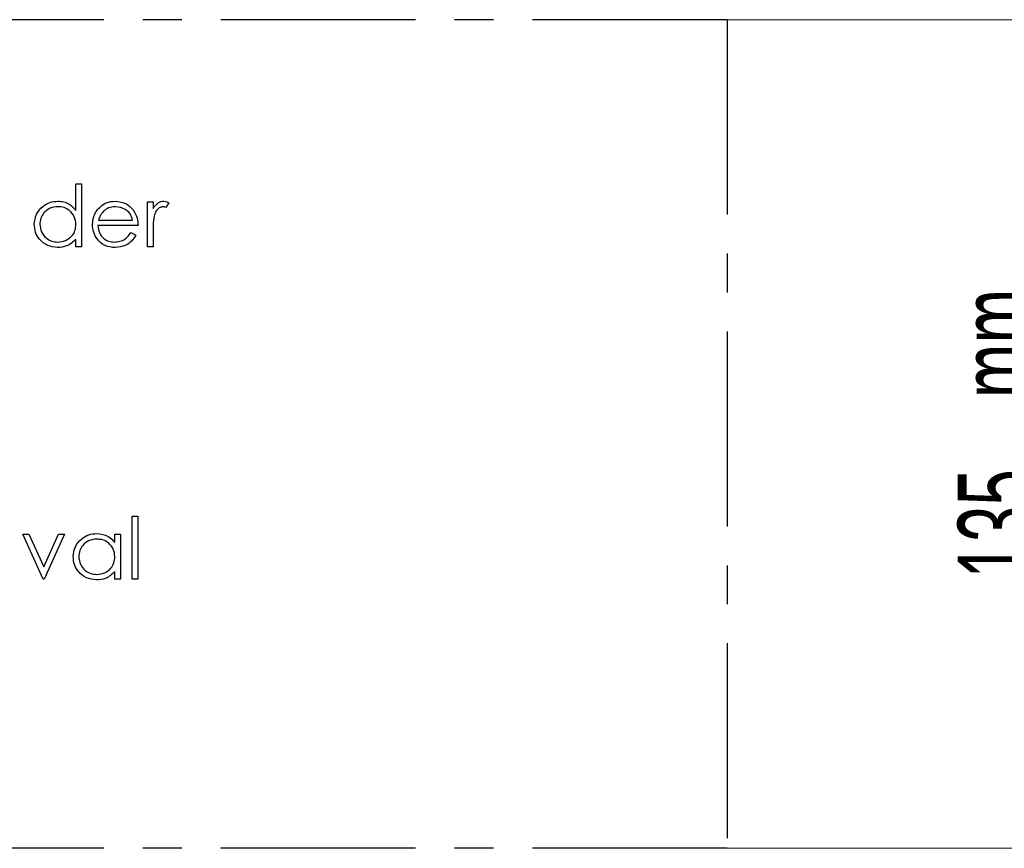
# Model space of a CAD drawing. Header units: millimetres. Extents: x 0 to 2100, y 0 to 1485.
# Tile 9 of 43: x 1483 to 1644, y 373 to 508. Entities that reach past the tile are written whole.
import ezdxf

# ---------------------------------------------------------------- set-up
doc = ezdxf.new("R2010")
doc.units = ezdxf.units.MM
doc.header["$LTSCALE"] = 5
doc.linetypes.add('CENTER', pattern=[10.16, 6.35, -1.27, 1.27, -1.27])
doc.styles.add('SLDTEXTSTYLE0', font='TXT', dxfattribs={"width": 0.605})
doc.dimstyles.new('SLDDIMSTYLE1', dxfattribs={"dimtxt": 12.841593, "dimasz": 16.5, "dimexe": 0, "dimexo": 0.0625, "dimgap": 3.210398, "dimtad": 1, "dimrnd": 1e-09, "dimzin": 12, "dimdsep": 46, "dimtxsty": 'SLDTEXTSTYLE0', "dimsah": 1, "dimcen": 0.09, "dimadec": 0, "dimazin": 3, "dimtfac": 1, "dimtofl": 0, "dimtmove": 0, "dimatfit": 3, "dimfxl": 1, "dimfrac": 2, "dimtolj": 1, "dimtzin": 12, "dimarcsym": 0})

# ---------------------------------------------------------------- blocks, each defined once
blk = doc.blocks.new('_D_11')
at = {"color": 7, "linetype": 'Continuous', "lineweight": 0}
for p, q in [((1598.53, 508.05), (1677.88, 508.05)), ((1672.88, 508.05), (1672.88, 373.05)), ((1598.53, 373.05), (1677.88, 373.05))]:
    blk.add_line(p, q, dxfattribs=at)
at = {"color": 7, "linetype": 'Continuous', "lineweight": 18}
for points in [[(1672.88, 508.05), (1670.38, 491.55), (1675.38, 491.55)], [(1672.88, 373.05), (1675.38, 389.55), (1670.38, 389.55)]]:
    blk.add_solid(points, dxfattribs=at)
at = {"color": 7, "linetype": 'Continuous', "lineweight": 18, "char_height": 13.229, "attachment_point": 1, "rotation": 90, "style": 'SLDTEXTSTYLE0'}
for s, insert in [('mm', (1636.1, 446.38)), ('[5,3in]', (1655.82, 422.37)), ('135', (1636.1, 416.98))]:
    blk.add_mtext(s, dxfattribs=dict(at, insert=insert))

msp = doc.modelspace()

# ---------------------------------------------------------------- linework, layer by layer
at = {"color": 7, "linetype": 'CENTER', "lineweight": 25}
for p, q in [((1598.532, 508.052), (1248.532, 508.052)), ((1598.532, 508.052), (1598.532, 373.052)), ((1598.532, 373.052), (1248.532, 373.052))]:
    msp.add_line(p, q, dxfattribs=at)
at = {"color": 7, "linetype": 'Continuous', "lineweight": 25}
for p, q in [((1492.39, 476.945), (1492.39, 481.308)), ((1492.39, 481.308), (1493.288, 481.308)), ((1493.288, 481.308), (1493.288, 471.052)), ((1504.057, 478.36), (1504.954, 478.36)), ((1504.057, 471.052), (1504.057, 478.36)), ((1504.954, 478.36), (1504.954, 477.284)), ((1507.518, 478.237), (1507.026, 477.46)), ((1496.074, 475.411), (1501.621, 475.411)), ((1502.518, 474.513), (1495.98, 474.513)), ((1504.954, 473.508), (1504.954, 471.052)), ((1492.39, 471.052), (1492.39, 472.316)), ((1501.337, 473.36), (1502.134, 472.941)), ((1493.288, 471.052), (1492.39, 471.052)), ((1504.954, 471.052), (1504.057, 471.052)), ((1501.557, 427.154), (1502.454, 427.154)), ((1501.557, 416.898), (1501.557, 427.154)), ((1502.454, 427.154), (1502.454, 416.898)), ((1483.736, 424.206), (1484.708, 424.206)), ((1487.07, 416.898), (1483.736, 424.206)), ((1484.708, 424.206), (1487.134, 418.885)), ((1487.134, 418.885), (1489.56, 424.206)), ((1490.531, 424.206), (1487.198, 416.898)), ((1489.56, 424.206), (1490.531, 424.206)), ((1498.736, 422.854), (1498.736, 424.206)), ((1498.736, 424.206), (1499.634, 424.206)), ((1499.634, 424.206), (1499.634, 416.898)), ((1498.736, 416.898), (1498.736, 418.162)), ((1487.198, 416.898), (1487.07, 416.898)), ((1499.634, 416.898), (1498.736, 416.898)), ((1502.454, 416.898), (1501.557, 416.898))]:
    msp.add_line(p, q, dxfattribs=at)
for points, knots in [([(1485.595, 474.726), (1485.665, 475.286), (1485.804, 476.406), (1486.862, 477.625), (1488.113, 478.375), (1488.993, 478.45), (1489.433, 478.488)], [0, 0, 0, 0, 0.27941265, 0.55919131, 0.77954828, 1, 1, 1, 1]), ([(1489.433, 478.488), (1489.757, 478.466), (1490.405, 478.423), (1491.496, 477.961), (1492.051, 477.33), (1492.39, 476.945)], [0, 0, 0, 0, 0.2805393, 0.5607954, 1, 1, 1, 1]), ([(1495.924, 477.126), (1496.373, 477.567), (1497.176, 478.358), (1498.289, 478.448), (1498.78, 478.488)], [0, 0, 0, 0, 0.5585779, 1, 1, 1, 1]), ([(1498.78, 478.488), (1499.43, 478.412), (1500.591, 478.277), (1501.377, 477.425), (1501.723, 477.049)], [0, 0, 0, 0, 0.5589523, 1, 1, 1, 1]), ([(1504.954, 477.284), (1505.205, 477.628), (1505.554, 478.109), (1506.243, 478.443), (1506.572, 478.473), (1506.737, 478.488)], [0, 0, 0, 0, 0.5588406, 0.7794739, 1, 1, 1, 1]), ([(1506.737, 478.488), (1506.892, 478.469), (1507.17, 478.436), (1507.412, 478.298), (1507.518, 478.237)], [0, 0, 0, 0, 0.5592431, 1, 1, 1, 1]), ([(1489.445, 477.59), (1489.017, 477.541), (1488.16, 477.441), (1487.188, 476.678), (1486.602, 475.724), (1486.529, 475.052), (1486.493, 474.716)], [0, 0, 0, 0, 0.2797764, 0.559296, 0.7797269, 1, 1, 1, 1]), ([(1492.39, 474.69), (1492.342, 475.123), (1492.246, 475.99), (1491.439, 476.943), (1490.465, 477.51), (1489.786, 477.563), (1489.445, 477.59)], [0, 0, 0, 0, 0.2796602, 0.5592103, 0.7794872, 1, 1, 1, 1]), ([(1495.083, 474.686), (1495.127, 475.182), (1495.206, 476.069), (1495.704, 476.803), (1495.924, 477.126)], [0, 0, 0, 0, 0.5594271, 1, 1, 1, 1]), ([(1496.943, 476.905), (1496.725, 476.658), (1496.335, 476.216), (1496.154, 475.657), (1496.074, 475.411)], [0, 0, 0, 0, 0.558814, 1, 1, 1, 1]), ([(1498.827, 477.59), (1498.439, 477.556), (1497.746, 477.495), (1497.189, 477.085), (1496.943, 476.905)], [0, 0, 0, 0, 0.5595018, 1, 1, 1, 1]), ([(1501.621, 475.411), (1501.511, 475.755), (1501.291, 476.442), (1500.315, 477.364), (1499.391, 477.504), (1498.827, 477.59)], [0, 0, 0, 0, 0.2813061, 0.56153472, 1, 1, 1, 1]), ([(1501.723, 477.049), (1501.983, 476.61), (1502.449, 475.823), (1502.497, 474.914), (1502.518, 474.513)], [0, 0, 0, 0, 0.5588968, 1, 1, 1, 1]), ([(1506.567, 477.59), (1506.355, 477.545), (1505.93, 477.454), (1505.387, 476.864), (1505.218, 476.338), (1505.115, 476.016)], [0, 0, 0, 0, 0.2784354, 0.5587827, 1, 1, 1, 1]), ([(1507.026, 477.46), (1506.944, 477.498), (1506.797, 477.566), (1506.637, 477.583), (1506.567, 477.59)], [0, 0, 0, 0, 0.5603957, 1, 1, 1, 1]), ([(1505.115, 476.016), (1505.055, 475.55), (1504.95, 474.717), (1504.953, 473.877), (1504.954, 473.508)], [0, 0, 0, 0, 0.5596373, 1, 1, 1, 1]), ([(1489.405, 470.924), (1488.844, 470.989), (1487.72, 471.121), (1486.477, 472.154), (1485.709, 473.401), (1485.633, 474.284), (1485.595, 474.726)], [0, 0, 0, 0, 0.2795734, 0.559333, 0.7795891, 1, 1, 1, 1]), ([(1486.493, 474.716), (1486.554, 474.289), (1486.676, 473.436), (1487.461, 472.482), (1488.428, 471.919), (1489.101, 471.854), (1489.437, 471.821)], [0, 0, 0, 0, 0.2794066, 0.5591415, 0.7795707, 1, 1, 1, 1]), ([(1489.437, 471.821), (1489.865, 471.874), (1490.721, 471.979), (1491.721, 472.709), (1492.302, 473.677), (1492.361, 474.352), (1492.39, 474.69)], [0, 0, 0, 0, 0.2797762, 0.55938, 0.7796127, 1, 1, 1, 1]), ([(1498.758, 470.924), (1498.202, 470.974), (1497.092, 471.073), (1495.897, 472.14), (1495.201, 473.388), (1495.122, 474.253), (1495.083, 474.686)], [0, 0, 0, 0, 0.2798793, 0.5588463, 0.7794505, 1, 1, 1, 1]), ([(1495.98, 474.513), (1496.026, 474.117), (1496.118, 473.326), (1496.825, 472.431), (1497.712, 471.898), (1498.335, 471.847), (1498.646, 471.821)], [0, 0, 0, 0, 0.2799631, 0.5593589, 0.7795256, 1, 1, 1, 1]), ([(1492.39, 472.316), (1491.917, 471.866), (1491.069, 471.062), (1489.915, 470.966), (1489.405, 470.924)], [0, 0, 0, 0, 0.5587349, 1, 1, 1, 1]), ([(1498.646, 471.821), (1498.948, 471.847), (1499.552, 471.899), (1500.579, 472.333), (1501.049, 472.97), (1501.337, 473.36)], [0, 0, 0, 0, 0.280503, 0.5609933, 1, 1, 1, 1]), ([(1502.134, 472.941), (1501.929, 472.611), (1501.521, 471.951), (1500.374, 471.099), (1499.37, 470.99), (1498.758, 470.924)], [0, 0, 0, 0, 0.2808714, 0.5613373, 1, 1, 1, 1]), ([(1491.941, 420.572), (1492.011, 421.132), (1492.15, 422.253), (1493.209, 423.471), (1494.459, 424.221), (1495.339, 424.296), (1495.78, 424.334)], [0, 0, 0, 0, 0.2794126, 0.5591913, 0.7795483, 1, 1, 1, 1]), ([(1495.78, 424.334), (1496.439, 424.259), (1497.618, 424.124), (1498.394, 423.242), (1498.736, 422.854)], [0, 0, 0, 0, 0.5589976, 1, 1, 1, 1]), ([(1495.792, 423.436), (1495.363, 423.387), (1494.506, 423.287), (1493.534, 422.524), (1492.948, 421.57), (1492.875, 420.898), (1492.839, 420.562)], [0, 0, 0, 0, 0.2797764, 0.559296, 0.7797269, 1, 1, 1, 1]), ([(1498.736, 420.536), (1498.688, 420.969), (1498.593, 421.836), (1497.785, 422.789), (1496.811, 423.356), (1496.132, 423.41), (1495.792, 423.436)], [0, 0, 0, 0, 0.2796602, 0.5592103, 0.7794872, 1, 1, 1, 1]), ([(1495.752, 416.77), (1495.19, 416.836), (1494.066, 416.967), (1492.823, 418.001), (1492.055, 419.247), (1491.979, 420.13), (1491.941, 420.572)], [0, 0, 0, 0, 0.27957342, 0.55933304, 0.77958911, 1, 1, 1, 1]), ([(1492.839, 420.562), (1492.9, 420.135), (1493.022, 419.282), (1493.807, 418.328), (1494.775, 417.766), (1495.447, 417.7), (1495.784, 417.667)], [0, 0, 0, 0, 0.2794066, 0.5591415, 0.7795707, 1, 1, 1, 1]), ([(1495.784, 417.667), (1496.212, 417.72), (1497.067, 417.825), (1498.067, 418.555), (1498.648, 419.523), (1498.707, 420.198), (1498.736, 420.536)], [0, 0, 0, 0, 0.2797762, 0.55938, 0.7796127, 1, 1, 1, 1]), ([(1498.736, 418.162), (1498.263, 417.712), (1497.416, 416.908), (1496.261, 416.812), (1495.752, 416.77)], [0, 0, 0, 0, 0.5587349, 1, 1, 1, 1])]:
    msp.add_open_spline(points, degree=3, knots=knots, dxfattribs=at)

# ---------------------------------------------------------------- dimensions: what is measured, and where the dimension line sits
at = {"color": 7, "linetype": 'Continuous', "lineweight": 18}
dim = msp.add_linear_dim(base=(1672.875, 373.052), p1=(1598.532, 508.052), p2=(1598.532, 373.052), angle=90, text='<>mm\\P[5,3in]', dimstyle='SLDDIMSTYLE1', dxfattribs=at)
dim.commit()
dim.dimension.update_dxf_attribs({"geometry": '_D_11', "text_midpoint": (1672.875, 446.378), "dimtype": 160})

doc.saveas('drawing.dxf')
